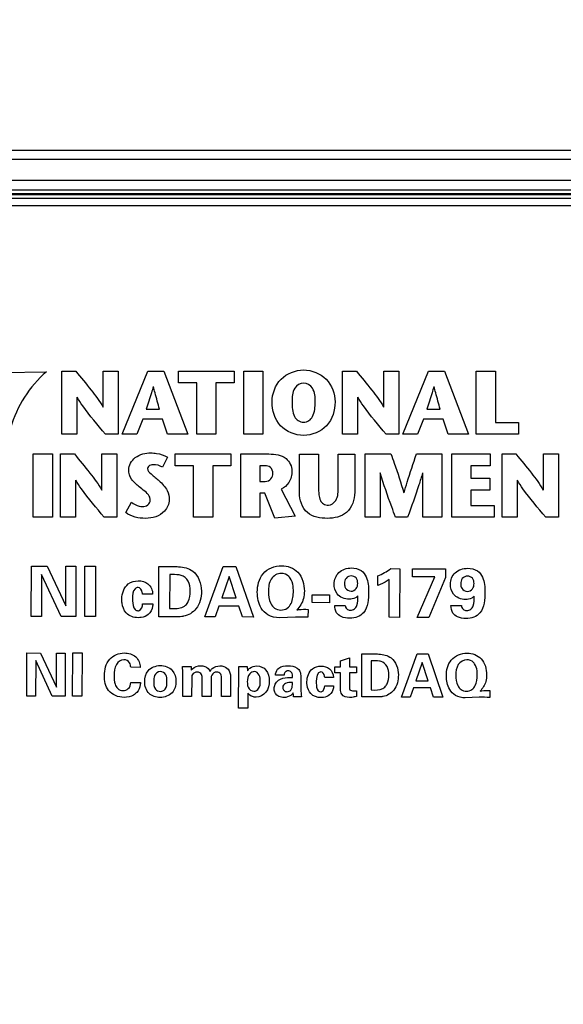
# Model space of a CAD drawing. Header units: inches. Extents: x 0 to 34, y 0 to 22.
# Tile 14 of 97: x 4.939 to 5.697, y 16.691 to 18.064. Entities that reach past the tile are written whole.
import ezdxf

# ---------------------------------------------------------------- set-up
doc = ezdxf.new("R2010")
doc.units = ezdxf.units.IN
doc.header["$LTSCALE"] = 1.87
doc.header["$MEASUREMENT"] = 0
doc.layers.get('0').update_dxf_attribs({"linetype": 'CONTINUOUS'})
doc.layers.add('DIMENSIONS', color=7, linetype='CONTINUOUS')
doc.styles.get("Standard").update_dxf_attribs({"font": 'txt', "width": 0.8})
doc.dimstyles.new('DIMSTYLE_1', dxfattribs={"dimtxt": 0.125, "dimasz": 0.18, "dimexe": 0.125, "dimexo": 0.0625, "dimgap": 0.09, "dimtad": 0, "dimtih": 1, "dimtoh": 1, "dimzin": 4, "dimdsep": 46, "dimtxsty": 'STANDARD', "dimblk": '_FILLED', "dimblk1": '_FILLED', "dimblk2": '_FILLED', "dimcen": 0.09, "dimadec": 0, "dimazin": 0, "dimtp": 0.001, "dimtm": 0.001, "dimtfac": 1, "dimtofl": 0, "dimtmove": 0, "dimatfit": 3, "dimldrblk": '_FILLED', "dimfxl": 1, "dimtolj": 1, "dimtzin": 4, "dimarcsym": 0})

# ---------------------------------------------------------------- blocks, each defined once
blk = doc.blocks.new('*D6')
at = {"layer": 'DIMENSIONS', "color": 2, "linetype": 'CONTINUOUS'}
blk.add_line((6.5686, 17.8816), (3.3074, 17.8816), dxfattribs=at)
at = {"layer": 'DIMENSIONS', "color": 2, "linetype": 'CONTINUOUS', "insert": (3.2449, 17.9441), "char_height": 0.125, "width": 1.125, "attachment_point": 3, "line_spacing_factor": 0.9}
blk.add_mtext('3.47{\\Ftxt.shx;\\W1.000000;\\H0.125000; }[88.1]', dxfattribs=at)
blk = doc.blocks.new('_FILLED')
at = {"color": 0, "linetype": 'BYBLOCK'}
blk.add_solid([(0, 0), (-1, 0.1736), (-1, -0.1736)], dxfattribs=at)
blk = doc.blocks.new('*D13')
at = {"layer": 'DIMENSIONS', "color": 2, "linetype": 'CONTINUOUS'}
blk.add_line((7.1657, 16.8258), (7.1657, 18.5573), dxfattribs=at)
at = {"layer": 'DIMENSIONS', "color": 2, "linetype": 'CONTINUOUS', "insert": (7.1032, 18.6198), "char_height": 0.125, "width": 1.125, "attachment_point": 1, "rotation": 90, "line_spacing_factor": 0.9}
blk.add_mtext('3.17{\\Ftxt.shx;\\W1.000000;\\H0.125000; }[80.5]', dxfattribs=at)
blk = doc.blocks.new('*D14')
at = {"layer": 'DIMENSIONS', "color": 2, "linetype": 'CONTINUOUS'}
blk.add_line((13.6658, 16.7838), (13.6658, 18.5573), dxfattribs=at)
at = {"layer": 'DIMENSIONS', "color": 2, "linetype": 'CONTINUOUS', "insert": (13.6033, 18.6198), "char_height": 0.125, "width": 1.225, "attachment_point": 1, "rotation": 90, "line_spacing_factor": 0.9}
blk.add_mtext('9.67{\\Ftxt.shx;\\W1.000000;\\H0.125000; }[245.6]', dxfattribs=at)
blk = doc.blocks.new('*D15')
at = {"layer": 'DIMENSIONS', "color": 2, "linetype": 'CONTINUOUS'}
blk.add_line((18.8868, 16.7838), (18.8868, 18.5573), dxfattribs=at)
at = {"layer": 'DIMENSIONS', "color": 2, "linetype": 'CONTINUOUS', "insert": (18.8243, 18.6198), "char_height": 0.125, "width": 1.325, "attachment_point": 1, "rotation": 90, "line_spacing_factor": 0.9}
blk.add_mtext('14.89{\\Ftxt.shx;\\W1.000000;\\H0.125000; }[378.3]', dxfattribs=at)

msp = doc.modelspace()

# ---------------------------------------------------------------- linework, layer by layer
at = {"color": 7, "linetype": 'CONTINUOUS'}
for p, q in [((4.1113, 17.8698), (6.5991, 17.8698)), ((6.5005, 17.8398), (4.1113, 17.8398)), ((6.4214, 17.8263), (4.1099, 17.8263)), ((6.4214, 17.8214), (4.1099, 17.8214)), ((4.1111, 17.8203), (6.4203, 17.8203)), ((4.1111, 17.8154), (6.4203, 17.8154)), ((4.1153, 17.8051), (6.416, 17.8051))]:
    msp.add_line(p, q, dxfattribs=at)
at = {"color": 40, "linetype": 'CONTINUOUS'}
for p, q in [((4.9156, 17.5722), (4.9765, 17.5732)), ((4.9981, 17.486), (4.9981, 17.5742)), ((4.9981, 17.5742), (5.0174, 17.5742)), ((5.0557, 17.5237), (5.0557, 17.5742)), ((5.0557, 17.5742), (5.0766, 17.5742)), ((5.0766, 17.5742), (5.0766, 17.486)), ((5.082, 17.486), (5.1179, 17.5742)), ((5.1179, 17.5742), (5.1402, 17.5742)), ((5.1402, 17.5742), (5.1738, 17.486)), ((5.1607, 17.5577), (5.1607, 17.5742)), ((5.1607, 17.5742), (5.2383, 17.5742)), ((5.2383, 17.5742), (5.2383, 17.5577)), ((5.2519, 17.486), (5.2519, 17.5742)), ((5.2519, 17.5742), (5.2785, 17.5742)), ((5.2785, 17.5742), (5.2785, 17.486)), ((5.3894, 17.486), (5.3894, 17.5742)), ((5.3894, 17.5742), (5.4087, 17.5742)), ((5.4471, 17.5237), (5.4471, 17.5742)), ((5.4471, 17.5742), (5.468, 17.5742)), ((5.468, 17.5742), (5.468, 17.486)), ((5.4733, 17.486), (5.5092, 17.5742)), ((5.5092, 17.5742), (5.5315, 17.5742)), ((5.5315, 17.5742), (5.5651, 17.486)), ((5.576, 17.486), (5.576, 17.5742)), ((5.576, 17.5742), (5.6026, 17.5742)), ((5.6026, 17.5742), (5.6026, 17.5025)), ((5.1862, 17.5577), (5.1607, 17.5577)), ((5.1862, 17.486), (5.1862, 17.5577)), ((5.2128, 17.5577), (5.2128, 17.486)), ((5.2383, 17.5577), (5.2128, 17.5577)), ((5.019, 17.5377), (5.019, 17.486)), ((5.4104, 17.5377), (5.4104, 17.486)), ((5.1158, 17.521), (5.1343, 17.521)), ((5.5071, 17.521), (5.5256, 17.521)), ((5.1112, 17.507), (5.1028, 17.486)), ((5.1386, 17.507), (5.1112, 17.507)), ((5.1455, 17.486), (5.1386, 17.507)), ((5.5025, 17.507), (5.4941, 17.486)), ((5.5299, 17.507), (5.5025, 17.507)), ((5.5368, 17.486), (5.5299, 17.507)), ((5.6026, 17.5025), (5.6349, 17.5025)), ((5.6349, 17.5025), (5.6349, 17.486)), ((5.019, 17.486), (4.9981, 17.486)), ((5.0766, 17.486), (5.0589, 17.486)), ((5.1028, 17.486), (5.082, 17.486)), ((5.1738, 17.486), (5.1455, 17.486)), ((5.2128, 17.486), (5.1862, 17.486)), ((5.2785, 17.486), (5.2519, 17.486)), ((5.4104, 17.486), (5.3894, 17.486)), ((5.468, 17.486), (5.4502, 17.486)), ((5.4941, 17.486), (5.4733, 17.486)), ((5.5651, 17.486), (5.5368, 17.486)), ((5.6349, 17.486), (5.576, 17.486)), ((4.9583, 17.3703), (4.9583, 17.4585)), ((4.9583, 17.4585), (4.9849, 17.4585)), ((4.9849, 17.4585), (4.9849, 17.3703)), ((4.9963, 17.3703), (4.9963, 17.4585)), ((4.9963, 17.4585), (5.0156, 17.4585)), ((5.0539, 17.408), (5.0539, 17.4585)), ((5.0539, 17.4585), (5.0749, 17.4585)), ((5.0749, 17.4585), (5.0749, 17.3703)), ((5.1452, 17.4541), (5.1384, 17.4402)), ((5.1563, 17.442), (5.1563, 17.4585)), ((5.1563, 17.4585), (5.2338, 17.4585)), ((5.2338, 17.4585), (5.2338, 17.442)), ((5.2476, 17.3703), (5.2476, 17.4585)), ((5.2476, 17.4585), (5.2869, 17.4585)), ((5.3294, 17.4045), (5.3294, 17.4584)), ((5.3294, 17.4584), (5.356, 17.4584)), ((5.356, 17.4584), (5.356, 17.4123)), ((5.3835, 17.4127), (5.3835, 17.4584)), ((5.3835, 17.4584), (5.4065, 17.4584)), ((5.4065, 17.4584), (5.4065, 17.4051)), ((5.4209, 17.3703), (5.4209, 17.4585)), ((5.4209, 17.4585), (5.4569, 17.4585)), ((5.4926, 17.4585), (5.5279, 17.4585)), ((5.5279, 17.4585), (5.5279, 17.3703)), ((5.5419, 17.3703), (5.5419, 17.4585)), ((5.5419, 17.4585), (5.5955, 17.4585)), ((5.5955, 17.4585), (5.5955, 17.442)), ((5.612, 17.3703), (5.612, 17.4585)), ((5.612, 17.4585), (5.6313, 17.4585)), ((5.6696, 17.408), (5.6696, 17.4585)), ((5.6696, 17.4585), (5.6905, 17.4585)), ((5.6905, 17.4585), (5.6905, 17.3703)), ((5.1818, 17.442), (5.1563, 17.442)), ((5.1818, 17.3703), (5.1818, 17.442)), ((5.2084, 17.442), (5.2084, 17.3703)), ((5.2338, 17.442), (5.2084, 17.442)), ((5.2742, 17.442), (5.2742, 17.4203)), ((5.2812, 17.442), (5.2742, 17.442)), ((5.5685, 17.442), (5.5685, 17.4246)), ((5.5955, 17.442), (5.5685, 17.442)), ((5.4418, 17.4321), (5.4418, 17.3703)), ((5.5013, 17.3703), (5.5013, 17.4321)), ((5.0172, 17.422), (5.0172, 17.3703)), ((5.2742, 17.4203), (5.2817, 17.4203)), ((5.5685, 17.4246), (5.5948, 17.4246)), ((5.5948, 17.4246), (5.5948, 17.4081)), ((5.6329, 17.422), (5.6329, 17.3703)), ((5.2742, 17.4037), (5.2742, 17.3703)), ((5.2811, 17.4037), (5.2742, 17.4037)), ((5.2951, 17.3688), (5.2811, 17.4037)), ((5.304, 17.4095), (5.3236, 17.3717)), ((5.5685, 17.4081), (5.5685, 17.3868)), ((5.5948, 17.4081), (5.5685, 17.4081)), ((5.0871, 17.3768), (5.0952, 17.3914)), ((5.5685, 17.3868), (5.6009, 17.3868)), ((5.6009, 17.3868), (5.6009, 17.3703)), ((5.3236, 17.3717), (5.2951, 17.3688)), ((4.9849, 17.3703), (4.9583, 17.3703)), ((5.0172, 17.3703), (4.9963, 17.3703)), ((5.0749, 17.3703), (5.0571, 17.3703)), ((5.2084, 17.3703), (5.1818, 17.3703)), ((5.2742, 17.3703), (5.2476, 17.3703)), ((5.4418, 17.3703), (5.4209, 17.3703)), ((5.4801, 17.3703), (5.4634, 17.3703)), ((5.5279, 17.3703), (5.5013, 17.3703)), ((5.6009, 17.3703), (5.5419, 17.3703)), ((5.6329, 17.3703), (5.612, 17.3703)), ((5.6905, 17.3703), (5.6727, 17.3703)), ((4.9555, 17.2319), (4.9557, 17.3022)), ((4.9557, 17.3022), (4.9775, 17.3021)), ((4.9699, 17.2902), (4.9697, 17.2318)), ((4.9969, 17.2318), (4.9699, 17.2902)), ((4.9775, 17.3021), (5.0037, 17.2467)), ((5.0037, 17.2467), (5.0038, 17.3021)), ((5.0038, 17.3021), (5.0178, 17.302)), ((5.0178, 17.302), (5.0177, 17.2317)), ((5.03, 17.2317), (5.0302, 17.3022)), ((5.0302, 17.3022), (5.0452, 17.3022)), ((5.0452, 17.3022), (5.0451, 17.2317)), ((5.1331, 17.2314), (5.1333, 17.3016)), ((5.1333, 17.3016), (5.1566, 17.3014)), ((5.1486, 17.2902), (5.1484, 17.243)), ((5.1975, 17.2313), (5.2231, 17.3015)), ((5.2231, 17.3015), (5.2409, 17.3015)), ((5.2409, 17.3015), (5.2652, 17.2311)), ((5.4567, 17.2986), (5.4692, 17.2985)), ((5.4692, 17.2985), (5.4691, 17.2306)), ((5.4871, 17.2871), (5.4871, 17.2984)), ((5.4871, 17.2984), (5.5331, 17.2983)), ((5.5331, 17.2983), (5.5331, 17.2862)), ((5.2316, 17.2877), (5.2211, 17.2578)), ((5.2412, 17.2577), (5.2316, 17.2877)), ((5.4386, 17.2749), (5.4386, 17.2884)), ((5.4544, 17.2307), (5.4545, 17.2835)), ((5.5183, 17.287), (5.4871, 17.2871)), ((5.4933, 17.2306), (5.5183, 17.287)), ((5.5331, 17.2862), (5.5096, 17.2305)), ((5.1247, 17.2632), (5.1106, 17.2632)), ((5.3472, 17.2512), (5.3472, 17.2621)), ((5.3472, 17.2621), (5.3713, 17.2621)), ((5.3713, 17.2621), (5.3713, 17.2511)), ((5.1107, 17.2493), (5.1249, 17.2493)), ((5.2211, 17.2578), (5.2412, 17.2577)), ((5.3713, 17.2511), (5.3472, 17.2512)), ((5.1484, 17.243), (5.1544, 17.2428)), ((5.2172, 17.2464), (5.2119, 17.2313)), ((5.245, 17.2463), (5.2172, 17.2464)), ((5.25, 17.2312), (5.245, 17.2463)), ((5.3413, 17.2417), (5.3412, 17.2307)), ((5.3785, 17.2474), (5.3932, 17.2473)), ((5.5406, 17.247), (5.5553, 17.247)), ((4.9697, 17.2318), (4.9555, 17.2319)), ((5.0177, 17.2317), (4.9969, 17.2318)), ((5.0451, 17.2317), (5.03, 17.2317)), ((5.155, 17.2314), (5.1331, 17.2314)), ((5.2119, 17.2313), (5.1975, 17.2313)), ((5.2652, 17.2311), (5.25, 17.2312)), ((5.3125, 17.2305), (5.3014, 17.23)), ((5.3239, 17.231), (5.3125, 17.2305)), ((5.3412, 17.2307), (5.3239, 17.231)), ((5.4691, 17.2306), (5.4544, 17.2307)), ((5.5096, 17.2305), (5.4933, 17.2306)), ((4.9493, 17.1208), (4.9494, 17.181)), ((4.9494, 17.181), (4.9681, 17.1809)), ((4.9681, 17.1809), (4.9905, 17.1335)), ((4.9905, 17.1335), (4.9907, 17.1809)), ((4.9907, 17.1809), (5.0027, 17.1809)), ((5.0027, 17.1809), (5.0025, 17.1206)), ((5.0131, 17.1206), (5.0133, 17.181)), ((5.0133, 17.181), (5.0262, 17.181)), ((5.0262, 17.181), (5.026, 17.1206)), ((5.4164, 17.1196), (5.4165, 17.1797)), ((5.4165, 17.1797), (5.4364, 17.1796)), ((5.4715, 17.1195), (5.4934, 17.1797)), ((5.4934, 17.1797), (5.5087, 17.1796)), ((5.5087, 17.1796), (5.5295, 17.1194)), ((4.9616, 17.1707), (4.9614, 17.1207)), ((4.9848, 17.1207), (4.9616, 17.1707)), ((5.3868, 17.1698), (5.3991, 17.1742)), ((5.3868, 17.1615), (5.3868, 17.1698)), ((5.3991, 17.1742), (5.399, 17.1615)), ((5.4296, 17.1699), (5.4295, 17.1295)), ((5.5007, 17.1678), (5.4917, 17.1422)), ((5.509, 17.1422), (5.5007, 17.1678)), ((5.1074, 17.1609), (5.0942, 17.161)), ((5.1663, 17.1623), (5.1782, 17.1623)), ((5.1667, 17.1544), (5.1663, 17.1623)), ((5.1666, 17.1202), (5.1667, 17.1544)), ((5.1782, 17.1623), (5.1786, 17.1569)), ((5.2446, 17.1039), (5.2447, 17.1621)), ((5.2447, 17.1621), (5.2567, 17.1621)), ((5.2567, 17.1621), (5.257, 17.1561)), ((5.3787, 17.1534), (5.3787, 17.1615)), ((5.3787, 17.1615), (5.3868, 17.1615)), ((5.3868, 17.1534), (5.3787, 17.1534)), ((5.3867, 17.1303), (5.3868, 17.1534)), ((5.399, 17.1615), (5.409, 17.1615)), ((5.399, 17.1533), (5.399, 17.1343)), ((5.409, 17.1533), (5.399, 17.1533)), ((5.409, 17.1615), (5.409, 17.1533)), ((5.0942, 17.1399), (5.1078, 17.1399)), ((5.1791, 17.145), (5.179, 17.1202)), ((5.1937, 17.1202), (5.1937, 17.1452)), ((5.2062, 17.1412), (5.2061, 17.1202)), ((5.2208, 17.1201), (5.2208, 17.1449)), ((5.2332, 17.1438), (5.2332, 17.1201)), ((5.308, 17.1499), (5.2959, 17.1499)), ((5.3313, 17.1474), (5.3314, 17.1305)), ((5.3767, 17.1469), (5.3646, 17.1469)), ((5.4917, 17.1422), (5.509, 17.1422)), ((5.2572, 17.1249), (5.2572, 17.1039)), ((5.3647, 17.135), (5.3769, 17.135)), ((5.4045, 17.1281), (5.4087, 17.1283)), ((5.4087, 17.1283), (5.4087, 17.1202)), ((5.4295, 17.1295), (5.4346, 17.1293)), ((5.4884, 17.1325), (5.4839, 17.1195)), ((5.5122, 17.1324), (5.4884, 17.1325)), ((5.5165, 17.1194), (5.5122, 17.1324)), ((5.5947, 17.1285), (5.5947, 17.119)), ((4.9614, 17.1207), (4.9493, 17.1208)), ((5.0025, 17.1206), (4.9848, 17.1207)), ((5.026, 17.1206), (5.0131, 17.1206)), ((5.179, 17.1202), (5.1666, 17.1202)), ((5.2061, 17.1202), (5.1937, 17.1202)), ((5.2332, 17.1201), (5.2208, 17.1201)), ((5.3324, 17.1198), (5.3212, 17.1199)), ((5.4351, 17.1196), (5.4164, 17.1196)), ((5.4839, 17.1195), (5.4715, 17.1195)), ((5.5295, 17.1194), (5.5165, 17.1194)), ((5.5701, 17.1189), (5.5606, 17.1184)), ((5.5798, 17.1193), (5.5701, 17.1189)), ((5.2572, 17.1039), (5.2446, 17.1039))]:
    msp.add_line(p, q, dxfattribs=at)
for centre, radius, start, end in [((5.4014, 17.3754), 0.0946, 293.1581, 305.7137), ((5.5787, 16.4969), 0.6223, 88.5285, 89.8933)]:
    msp.add_arc(centre, radius, start, end, dxfattribs=at)
for points in [[(4.9765, 17.5732), (4.9532, 17.5528), (4.9352, 17.5248), (4.9264, 17.4952)], [(5.1384, 17.4402), (5.1346, 17.4425), (5.1299, 17.4435), (5.1254, 17.4435)], [(5.1148, 17.3687), (5.1052, 17.3687), (5.0946, 17.3707), (5.0871, 17.3768)], [(5.1808, 17.295), (5.1888, 17.2891), (5.1927, 17.2774), (5.1927, 17.2674)], [(5.1046, 17.2302), (5.0986, 17.2303), (5.0918, 17.2323), (5.0878, 17.2368)], [(5.1002, 17.2415), (5.1012, 17.2405), (5.1027, 17.2399), (5.1041, 17.2399)], [(5.1544, 17.2428), (5.1601, 17.2428), (5.1667, 17.2436), (5.1707, 17.2476)], [(5.4571, 17.1741), (5.4641, 17.169), (5.4674, 17.159), (5.4673, 17.1504)], [(5.2312, 17.1562), (5.2334, 17.1527), (5.2332, 17.148), (5.2332, 17.1438)], [(5.3007, 17.1598), (5.3043, 17.1624), (5.3091, 17.1632), (5.3135, 17.1632)], [(5.3089, 17.1536), (5.3082, 17.1526), (5.308, 17.1512), (5.308, 17.1499)], [(5.3136, 17.156), (5.3119, 17.156), (5.3099, 17.1551), (5.3089, 17.1536)], [(5.3592, 17.1547), (5.3542, 17.1547), (5.3527, 17.1463), (5.3527, 17.1413)], [(5.2977, 17.1223), (5.2954, 17.1246), (5.2941, 17.1282), (5.2941, 17.1315)], [(5.312, 17.1269), (5.314, 17.1269), (5.316, 17.1278), (5.3173, 17.1293)], [(5.3212, 17.1199), (5.3209, 17.1218), (5.3208, 17.1237), (5.3208, 17.1256)], [(5.3314, 17.1305), (5.3314, 17.1269), (5.3316, 17.1233), (5.3324, 17.1198)], [(5.3594, 17.1187), (5.3543, 17.1187), (5.3485, 17.1205), (5.3451, 17.1243)], [(5.3557, 17.1284), (5.3565, 17.1275), (5.3578, 17.1269), (5.359, 17.1269)], [(5.4346, 17.1293), (5.4394, 17.1293), (5.4451, 17.13), (5.4486, 17.1335)]]:
    msp.add_open_spline(points, degree=3, dxfattribs=at)
for points, knots in [([(5.0174, 17.5742), (5.0246, 17.5654), (5.0378, 17.549), (5.0509, 17.5323), (5.0555, 17.5237)], [0, 0, 0, 0, 0.540196, 1, 1, 1, 1]), ([(5.2912, 17.5311), (5.2912, 17.5424), (5.2999, 17.5663), (5.3238, 17.5757), (5.3351, 17.5757)], [0, 0, 0, 0, 0.499267, 1, 1, 1, 1]), ([(5.3351, 17.5757), (5.3465, 17.5757), (5.3704, 17.5663), (5.379, 17.5424), (5.379, 17.5311)], [0, 0, 0, 0, 0.500736, 1, 1, 1, 1]), ([(5.4087, 17.5742), (5.4159, 17.5654), (5.4291, 17.549), (5.4423, 17.5323), (5.4468, 17.5237)], [0, 0, 0, 0, 0.540196, 1, 1, 1, 1]), ([(5.1255, 17.5525), (5.1247, 17.5496), (5.1217, 17.539), (5.1182, 17.5286), (5.1158, 17.521)], [0, 0, 0, 0, 0.276511, 1, 1, 1, 1]), ([(5.1343, 17.521), (5.1322, 17.5286), (5.1292, 17.5391), (5.1265, 17.5496), (5.1257, 17.5525)], [0, 0, 0, 0, 0.722637, 1, 1, 1, 1]), ([(5.3351, 17.5573), (5.3304, 17.5573), (5.3191, 17.5498), (5.319, 17.5376), (5.319, 17.5311)], [0, 0, 0, 0, 0.424898, 1, 1, 1, 1]), ([(5.3513, 17.5311), (5.3513, 17.5376), (5.3512, 17.5498), (5.3399, 17.5573), (5.3351, 17.5573)], [0, 0, 0, 0, 0.575102, 1, 1, 1, 1]), ([(5.5168, 17.5525), (5.516, 17.5496), (5.513, 17.539), (5.5094, 17.5286), (5.5071, 17.521)], [0, 0, 0, 0, 0.276576, 1, 1, 1, 1]), ([(5.5256, 17.521), (5.5235, 17.5286), (5.5205, 17.5391), (5.5178, 17.5496), (5.517, 17.5525)], [0, 0, 0, 0, 0.722607, 1, 1, 1, 1]), ([(5.0589, 17.486), (5.0481, 17.499), (5.0339, 17.5155), (5.0217, 17.5335), (5.0193, 17.5377)], [0, 0, 0, 0, 0.779702, 1, 1, 1, 1]), ([(5.4502, 17.486), (5.4394, 17.499), (5.4253, 17.5155), (5.413, 17.5335), (5.4106, 17.5377)], [0, 0, 0, 0, 0.779687, 1, 1, 1, 1]), ([(5.3351, 17.4844), (5.3235, 17.4844), (5.2985, 17.4941), (5.2912, 17.5194), (5.2912, 17.5311)], [0, 0, 0, 0, 0.496934, 1, 1, 1, 1]), ([(5.319, 17.5311), (5.319, 17.5242), (5.3194, 17.5142), (5.3271, 17.5042), (5.3325, 17.5029), (5.3351, 17.5029)], [0, 0, 0, 0, 0.572268, 0.784134, 1, 1, 1, 1]), ([(5.3351, 17.5029), (5.3377, 17.5029), (5.3431, 17.5042), (5.3508, 17.5142), (5.3513, 17.5242), (5.3513, 17.5311)], [0, 0, 0, 0, 0.215866, 0.427732, 1, 1, 1, 1]), ([(5.379, 17.5311), (5.379, 17.5194), (5.3718, 17.4941), (5.3467, 17.4844), (5.3351, 17.4844)], [0, 0, 0, 0, 0.503081, 1, 1, 1, 1]), ([(5.0156, 17.4585), (5.0228, 17.4497), (5.036, 17.4333), (5.0492, 17.4166), (5.0537, 17.408)], [0, 0, 0, 0, 0.540196, 1, 1, 1, 1]), ([(5.0913, 17.4363), (5.0913, 17.4428), (5.0998, 17.4568), (5.1146, 17.46), (5.1222, 17.46)], [0, 0, 0, 0, 0.46208, 1, 1, 1, 1]), ([(5.1222, 17.46), (5.1248, 17.46), (5.1328, 17.4593), (5.1407, 17.4569), (5.1452, 17.4541)], [0, 0, 0, 0, 0.330976, 1, 1, 1, 1]), ([(5.2869, 17.4585), (5.2951, 17.4585), (5.3114, 17.4568), (5.3189, 17.4413), (5.3189, 17.435)], [0, 0, 0, 0, 0.563614, 1, 1, 1, 1]), ([(5.4569, 17.4585), (5.4585, 17.4543), (5.4649, 17.4363), (5.4709, 17.4182), (5.475, 17.4042)], [0, 0, 0, 0, 0.235723, 1, 1, 1, 1]), ([(5.4752, 17.4042), (5.4766, 17.4092), (5.4819, 17.4274), (5.4881, 17.4454), (5.4926, 17.4585)], [0, 0, 0, 0, 0.27066, 1, 1, 1, 1]), ([(5.6313, 17.4585), (5.6385, 17.4497), (5.6517, 17.4333), (5.6648, 17.4166), (5.6693, 17.408)], [0, 0, 0, 0, 0.540196, 1, 1, 1, 1]), ([(5.1254, 17.4435), (5.1243, 17.4435), (5.121, 17.4433), (5.1176, 17.4403), (5.1176, 17.4381)], [0, 0, 0, 0, 0.339928, 1, 1, 1, 1]), ([(5.2923, 17.4312), (5.2923, 17.4343), (5.2904, 17.441), (5.2839, 17.442), (5.2812, 17.442)], [0, 0, 0, 0, 0.539262, 1, 1, 1, 1]), ([(5.1059, 17.4127), (5.1021, 17.4161), (5.0943, 17.422), (5.0913, 17.4318), (5.0913, 17.4363)], [0, 0, 0, 0, 0.531712, 1, 1, 1, 1]), ([(5.1176, 17.4381), (5.1176, 17.4351), (5.1242, 17.4289), (5.13, 17.4245), (5.1336, 17.4212)], [0, 0, 0, 0, 0.371998, 1, 1, 1, 1]), ([(5.2817, 17.4203), (5.2846, 17.4203), (5.2904, 17.4229), (5.2923, 17.4286), (5.2923, 17.4312)], [0, 0, 0, 0, 0.531638, 1, 1, 1, 1]), ([(5.3189, 17.435), (5.3189, 17.4293), (5.3166, 17.4186), (5.3082, 17.4115), (5.304, 17.4095)], [0, 0, 0, 0, 0.546985, 1, 1, 1, 1]), ([(5.4634, 17.3703), (5.4616, 17.3751), (5.454, 17.3955), (5.4468, 17.4161), (5.4421, 17.4321)], [0, 0, 0, 0, 0.237351, 1, 1, 1, 1]), ([(5.5011, 17.4321), (5.4994, 17.4265), (5.493, 17.4057), (5.4856, 17.3852), (5.4801, 17.3703)], [0, 0, 0, 0, 0.267506, 1, 1, 1, 1]), ([(5.0571, 17.3703), (5.0463, 17.3833), (5.0321, 17.3998), (5.0199, 17.4178), (5.0175, 17.422)], [0, 0, 0, 0, 0.779699, 1, 1, 1, 1]), ([(5.1214, 17.3944), (5.1214, 17.3962), (5.1185, 17.4043), (5.1108, 17.4085), (5.1059, 17.4127)], [0, 0, 0, 0, 0.211467, 1, 1, 1, 1]), ([(5.1336, 17.4212), (5.138, 17.4171), (5.1456, 17.4096), (5.1478, 17.399), (5.1478, 17.3947)], [0, 0, 0, 0, 0.577611, 1, 1, 1, 1]), ([(5.3697, 17.3871), (5.3737, 17.3871), (5.3837, 17.3948), (5.3835, 17.4062), (5.3835, 17.4127)], [0, 0, 0, 0, 0.384379, 1, 1, 1, 1]), ([(5.6727, 17.3703), (5.662, 17.3833), (5.6478, 17.3999), (5.6355, 17.4178), (5.6332, 17.422)], [0, 0, 0, 0, 0.779686, 1, 1, 1, 1]), ([(5.3684, 17.3687), (5.3587, 17.3687), (5.3364, 17.3721), (5.3294, 17.3945), (5.3294, 17.4045)], [0, 0, 0, 0, 0.493059, 1, 1, 1, 1]), ([(5.356, 17.4123), (5.356, 17.4087), (5.3562, 17.4025), (5.3578, 17.3941), (5.3625, 17.3879), (5.3673, 17.3871), (5.3697, 17.3871)], [0, 0, 0, 0, 0.329093, 0.581891, 0.781441, 1, 1, 1, 1]), ([(5.4065, 17.4051), (5.4065, 17.395), (5.3992, 17.3733), (5.3777, 17.3687), (5.3684, 17.3687)], [0, 0, 0, 0, 0.521278, 1, 1, 1, 1]), ([(5.0952, 17.3914), (5.0984, 17.389), (5.1033, 17.3859), (5.1088, 17.3852), (5.1103, 17.3852)], [0, 0, 0, 0, 0.726527, 1, 1, 1, 1]), ([(5.1103, 17.3852), (5.1129, 17.3852), (5.1186, 17.3863), (5.1214, 17.3918), (5.1214, 17.3944)], [0, 0, 0, 0, 0.497601, 1, 1, 1, 1]), ([(5.1478, 17.3947), (5.1478, 17.3889), (5.141, 17.3735), (5.1243, 17.3687), (5.1148, 17.3687)], [0, 0, 0, 0, 0.378613, 1, 1, 1, 1]), ([(5.2706, 17.2657), (5.2706, 17.2747), (5.275, 17.2948), (5.2951, 17.3027), (5.3045, 17.3027)], [0, 0, 0, 0, 0.488139, 1, 1, 1, 1]), ([(5.3045, 17.3027), (5.3127, 17.3027), (5.3315, 17.2959), (5.3362, 17.2765), (5.3362, 17.2672)], [0, 0, 0, 0, 0.467158, 1, 1, 1, 1]), ([(5.1643, 17.2891), (5.1635, 17.2894), (5.1583, 17.2905), (5.153, 17.2903), (5.1486, 17.2902)], [0, 0, 0, 0, 0.165732, 1, 1, 1, 1]), ([(5.1566, 17.3014), (5.158, 17.3014), (5.1663, 17.3012), (5.1752, 17.2992), (5.1808, 17.295)], [0, 0, 0, 0, 0.168413, 1, 1, 1, 1]), ([(5.1771, 17.2674), (5.1771, 17.272), (5.1761, 17.2814), (5.1684, 17.288), (5.1643, 17.2891)], [0, 0, 0, 0, 0.519479, 1, 1, 1, 1]), ([(5.3039, 17.292), (5.2986, 17.292), (5.287, 17.2848), (5.2862, 17.2726), (5.2862, 17.2666)], [0, 0, 0, 0, 0.469733, 1, 1, 1, 1]), ([(5.3165, 17.2855), (5.316, 17.2863), (5.313, 17.29), (5.3078, 17.292), (5.3039, 17.292)], [0, 0, 0, 0, 0.192139, 1, 1, 1, 1]), ([(5.3778, 17.2773), (5.3778, 17.283), (5.3825, 17.2958), (5.3956, 17.2995), (5.4018, 17.2995)], [0, 0, 0, 0, 0.477193, 1, 1, 1, 1]), ([(5.4018, 17.2995), (5.4065, 17.2995), (5.4156, 17.2976), (5.4253, 17.2845), (5.4257, 17.2733), (5.4257, 17.2663)], [0, 0, 0, 0, 0.303988, 0.549025, 1, 1, 1, 1]), ([(5.5399, 17.2769), (5.5399, 17.2826), (5.5447, 17.2954), (5.5578, 17.2991), (5.564, 17.2991)], [0, 0, 0, 0, 0.477215, 1, 1, 1, 1]), ([(5.564, 17.2991), (5.5687, 17.2991), (5.5777, 17.2973), (5.5875, 17.2841), (5.5879, 17.2729), (5.5879, 17.2659)], [0, 0, 0, 0, 0.303934, 0.548955, 1, 1, 1, 1]), ([(5.0817, 17.2562), (5.0817, 17.2638), (5.0865, 17.2781), (5.0998, 17.2816), (5.1047, 17.2816)], [0, 0, 0, 0, 0.611738, 1, 1, 1, 1]), ([(5.1047, 17.2816), (5.1094, 17.2816), (5.12, 17.2791), (5.1247, 17.2684), (5.1247, 17.2632)], [0, 0, 0, 0, 0.473019, 1, 1, 1, 1]), ([(5.3209, 17.2675), (5.3209, 17.2697), (5.3207, 17.2759), (5.3188, 17.2821), (5.3165, 17.2855)], [0, 0, 0, 0, 0.353048, 1, 1, 1, 1]), ([(5.3986, 17.2559), (5.3925, 17.2559), (5.3805, 17.2608), (5.3777, 17.2725), (5.3778, 17.2773)], [0, 0, 0, 0, 0.561744, 1, 1, 1, 1]), ([(5.4016, 17.2885), (5.3989, 17.2885), (5.3933, 17.286), (5.3922, 17.2803), (5.3922, 17.2778)], [0, 0, 0, 0, 0.515409, 1, 1, 1, 1]), ([(5.3922, 17.2778), (5.3922, 17.2757), (5.3928, 17.2703), (5.3983, 17.2671), (5.4013, 17.2671)], [0, 0, 0, 0, 0.416324, 1, 1, 1, 1]), ([(5.4013, 17.2671), (5.404, 17.2671), (5.4097, 17.2699), (5.4106, 17.2756), (5.4106, 17.2781)], [0, 0, 0, 0, 0.521402, 1, 1, 1, 1]), ([(5.4106, 17.2781), (5.4106, 17.2807), (5.4095, 17.2863), (5.4041, 17.2885), (5.4016, 17.2885)], [0, 0, 0, 0, 0.512368, 1, 1, 1, 1]), ([(5.4545, 17.2835), (5.4536, 17.2828), (5.4487, 17.2794), (5.4432, 17.2767), (5.4386, 17.2749)], [0, 0, 0, 0, 0.177105, 1, 1, 1, 1]), ([(5.5608, 17.2555), (5.5547, 17.2555), (5.5427, 17.2604), (5.5399, 17.2721), (5.5399, 17.2769)], [0, 0, 0, 0, 0.561887, 1, 1, 1, 1]), ([(5.5638, 17.2881), (5.5611, 17.2881), (5.5554, 17.2856), (5.5543, 17.2799), (5.5543, 17.2774)], [0, 0, 0, 0, 0.515179, 1, 1, 1, 1]), ([(5.5543, 17.2774), (5.5543, 17.2753), (5.555, 17.2699), (5.5605, 17.2667), (5.5634, 17.2667)], [0, 0, 0, 0, 0.416255, 1, 1, 1, 1]), ([(5.5634, 17.2667), (5.5662, 17.2667), (5.5719, 17.2695), (5.5728, 17.2752), (5.5728, 17.2778)], [0, 0, 0, 0, 0.521391, 1, 1, 1, 1]), ([(5.5728, 17.2778), (5.5728, 17.2803), (5.5717, 17.2859), (5.5662, 17.2881), (5.5638, 17.2881)], [0, 0, 0, 0, 0.51231, 1, 1, 1, 1]), ([(5.1043, 17.2723), (5.1028, 17.2723), (5.0965, 17.2692), (5.0967, 17.2614), (5.0966, 17.2566)], [0, 0, 0, 0, 0.233879, 1, 1, 1, 1]), ([(5.1106, 17.2632), (5.1105, 17.2639), (5.1102, 17.2676), (5.1073, 17.2723), (5.1043, 17.2723)], [0, 0, 0, 0, 0.191827, 1, 1, 1, 1]), ([(5.1927, 17.2674), (5.1926, 17.2587), (5.1891, 17.2421), (5.1743, 17.2333), (5.1677, 17.2321)], [0, 0, 0, 0, 0.560334, 1, 1, 1, 1]), ([(5.1707, 17.2476), (5.1722, 17.2491), (5.1761, 17.2551), (5.1771, 17.2624), (5.1771, 17.2674)], [0, 0, 0, 0, 0.292564, 1, 1, 1, 1]), ([(5.3014, 17.23), (5.296, 17.23), (5.2855, 17.2321), (5.2731, 17.2456), (5.2706, 17.2581), (5.2706, 17.2657)], [0, 0, 0, 0, 0.311624, 0.567219, 1, 1, 1, 1]), ([(5.2862, 17.2666), (5.2861, 17.261), (5.2872, 17.2522), (5.2942, 17.2425), (5.3003, 17.2409), (5.3033, 17.2409)], [0, 0, 0, 0, 0.491481, 0.734829, 1, 1, 1, 1]), ([(5.3033, 17.2409), (5.3064, 17.2408), (5.3127, 17.2424), (5.3201, 17.2524), (5.3209, 17.2615), (5.3209, 17.2675)], [0, 0, 0, 0, 0.262294, 0.4987, 1, 1, 1, 1]), ([(5.3362, 17.2672), (5.3361, 17.2638), (5.3353, 17.2541), (5.33, 17.2453), (5.3255, 17.2411)], [0, 0, 0, 0, 0.362527, 1, 1, 1, 1]), ([(5.4257, 17.2663), (5.4257, 17.2563), (5.425, 17.2408), (5.4105, 17.2302), (5.4032, 17.2295), (5.3994, 17.2295)], [0, 0, 0, 0, 0.584765, 0.782548, 1, 1, 1, 1]), ([(5.5879, 17.2659), (5.5878, 17.2559), (5.5872, 17.2404), (5.5726, 17.2298), (5.5653, 17.2291), (5.5616, 17.2291)], [0, 0, 0, 0, 0.584718, 0.78253, 1, 1, 1, 1]), ([(5.0878, 17.2368), (5.0846, 17.2406), (5.082, 17.2475), (5.0817, 17.2543), (5.0817, 17.2562)], [0, 0, 0, 0, 0.724638, 1, 1, 1, 1]), ([(5.0966, 17.2566), (5.0966, 17.2556), (5.0969, 17.2505), (5.0974, 17.2446), (5.1002, 17.2415)], [0, 0, 0, 0, 0.19266, 1, 1, 1, 1]), ([(5.1041, 17.2399), (5.1046, 17.2399), (5.1088, 17.2404), (5.1105, 17.2458), (5.1107, 17.2493)], [0, 0, 0, 0, 0.134405, 1, 1, 1, 1]), ([(5.1249, 17.2493), (5.1249, 17.2482), (5.1246, 17.2429), (5.1218, 17.2375), (5.1186, 17.2348)], [0, 0, 0, 0, 0.200055, 1, 1, 1, 1]), ([(5.4109, 17.2605), (5.4098, 17.2596), (5.4062, 17.2568), (5.4016, 17.2559), (5.3986, 17.2559)], [0, 0, 0, 0, 0.328354, 1, 1, 1, 1]), ([(5.4002, 17.2407), (5.4023, 17.2407), (5.4066, 17.2417), (5.4112, 17.2494), (5.411, 17.256), (5.4109, 17.2605)], [0, 0, 0, 0, 0.245424, 0.468178, 1, 1, 1, 1]), ([(5.5731, 17.2601), (5.572, 17.2592), (5.5684, 17.2565), (5.5638, 17.2555), (5.5608, 17.2555)], [0, 0, 0, 0, 0.328184, 1, 1, 1, 1]), ([(5.5624, 17.2403), (5.5645, 17.2403), (5.5687, 17.2413), (5.5734, 17.249), (5.5732, 17.2557), (5.5731, 17.2601)], [0, 0, 0, 0, 0.245335, 0.468094, 1, 1, 1, 1]), ([(5.1186, 17.2348), (5.1159, 17.2325), (5.111, 17.2305), (5.106, 17.2302), (5.1046, 17.2302)], [0, 0, 0, 0, 0.712186, 1, 1, 1, 1]), ([(5.3255, 17.2411), (5.3265, 17.2413), (5.3317, 17.2419), (5.337, 17.242), (5.3413, 17.2417)], [0, 0, 0, 0, 0.189513, 1, 1, 1, 1]), ([(5.3994, 17.2295), (5.3954, 17.2295), (5.3884, 17.2303), (5.3798, 17.2371), (5.3785, 17.2438), (5.3785, 17.2474)], [0, 0, 0, 0, 0.39104, 0.656793, 1, 1, 1, 1]), ([(5.3932, 17.2473), (5.3933, 17.2456), (5.3947, 17.2419), (5.3985, 17.2407), (5.4002, 17.2407)], [0, 0, 0, 0, 0.50273, 1, 1, 1, 1]), ([(5.5616, 17.2291), (5.5576, 17.2292), (5.5505, 17.23), (5.542, 17.2367), (5.5406, 17.2434), (5.5406, 17.247)], [0, 0, 0, 0, 0.390955, 0.656759, 1, 1, 1, 1]), ([(5.5553, 17.247), (5.5555, 17.2452), (5.5568, 17.2415), (5.5607, 17.2403), (5.5624, 17.2403)], [0, 0, 0, 0, 0.502439, 1, 1, 1, 1]), ([(5.1677, 17.2321), (5.167, 17.232), (5.1628, 17.2314), (5.1585, 17.2314), (5.155, 17.2314)], [0, 0, 0, 0, 0.166368, 1, 1, 1, 1]), ([(5.0574, 17.1493), (5.0574, 17.1574), (5.0612, 17.1743), (5.0777, 17.181), (5.085, 17.181)], [0, 0, 0, 0, 0.524588, 1, 1, 1, 1]), ([(5.085, 17.181), (5.0907, 17.181), (5.1026, 17.1779), (5.1074, 17.1662), (5.1074, 17.1609)], [0, 0, 0, 0, 0.519162, 1, 1, 1, 1]), ([(5.4364, 17.1796), (5.4376, 17.1796), (5.4448, 17.1794), (5.4523, 17.1777), (5.4571, 17.1741)], [0, 0, 0, 0, 0.168458, 1, 1, 1, 1]), ([(5.5342, 17.149), (5.5342, 17.1567), (5.538, 17.1739), (5.5552, 17.1807), (5.5632, 17.1807)], [0, 0, 0, 0, 0.488106, 1, 1, 1, 1]), ([(5.5632, 17.1807), (5.5702, 17.1807), (5.5864, 17.1748), (5.5903, 17.1582), (5.5903, 17.1503)], [0, 0, 0, 0, 0.467143, 1, 1, 1, 1]), ([(5.0845, 17.1716), (5.0804, 17.1716), (5.0712, 17.1647), (5.0709, 17.1546), (5.0709, 17.1492)], [0, 0, 0, 0, 0.431329, 1, 1, 1, 1]), ([(5.0942, 17.161), (5.094, 17.1631), (5.0932, 17.1684), (5.0876, 17.1716), (5.0845, 17.1716)], [0, 0, 0, 0, 0.40549, 1, 1, 1, 1]), ([(5.4431, 17.1691), (5.4423, 17.1693), (5.4379, 17.1702), (5.4333, 17.1701), (5.4296, 17.1699)], [0, 0, 0, 0, 0.165493, 1, 1, 1, 1]), ([(5.454, 17.1505), (5.454, 17.1544), (5.4531, 17.1624), (5.4466, 17.1681), (5.4431, 17.1691)], [0, 0, 0, 0, 0.519411, 1, 1, 1, 1]), ([(5.5627, 17.1715), (5.5582, 17.1715), (5.5482, 17.1653), (5.5475, 17.1549), (5.5475, 17.1497)], [0, 0, 0, 0, 0.469643, 1, 1, 1, 1]), ([(5.5735, 17.1659), (5.5731, 17.1666), (5.5705, 17.1698), (5.5661, 17.1715), (5.5627, 17.1715)], [0, 0, 0, 0, 0.19205, 1, 1, 1, 1]), ([(5.5773, 17.1505), (5.5773, 17.1524), (5.5771, 17.1577), (5.5754, 17.163), (5.5735, 17.1659)], [0, 0, 0, 0, 0.353155, 1, 1, 1, 1]), ([(5.1136, 17.141), (5.1136, 17.1463), (5.1165, 17.1587), (5.1292, 17.1634), (5.1354, 17.1634)], [0, 0, 0, 0, 0.457787, 1, 1, 1, 1]), ([(5.1354, 17.1551), (5.1321, 17.1551), (5.126, 17.1502), (5.1263, 17.1438), (5.1262, 17.1409)], [0, 0, 0, 0, 0.530187, 1, 1, 1, 1]), ([(5.1354, 17.1634), (5.1413, 17.1634), (5.154, 17.1592), (5.1572, 17.1467), (5.1572, 17.1413)], [0, 0, 0, 0, 0.523543, 1, 1, 1, 1]), ([(5.1446, 17.1418), (5.1446, 17.1448), (5.1446, 17.1512), (5.1383, 17.1551), (5.1354, 17.1551)], [0, 0, 0, 0, 0.498775, 1, 1, 1, 1]), ([(5.1786, 17.1569), (5.1791, 17.1575), (5.182, 17.1614), (5.1875, 17.1632), (5.1916, 17.1632)], [0, 0, 0, 0, 0.153522, 1, 1, 1, 1]), ([(5.1869, 17.1544), (5.1843, 17.1544), (5.1791, 17.1519), (5.1791, 17.1469), (5.1791, 17.145)], [0, 0, 0, 0, 0.567108, 1, 1, 1, 1]), ([(5.1937, 17.1452), (5.1938, 17.1471), (5.1939, 17.1518), (5.1892, 17.1544), (5.1869, 17.1544)], [0, 0, 0, 0, 0.460829, 1, 1, 1, 1]), ([(5.1916, 17.1632), (5.1937, 17.1632), (5.1991, 17.1626), (5.2036, 17.1583), (5.2048, 17.1552)], [0, 0, 0, 0, 0.378388, 1, 1, 1, 1]), ([(5.2048, 17.1552), (5.2056, 17.1567), (5.2087, 17.1613), (5.2146, 17.163), (5.2184, 17.163)], [0, 0, 0, 0, 0.311078, 1, 1, 1, 1]), ([(5.2138, 17.1544), (5.2112, 17.1544), (5.2053, 17.1503), (5.2062, 17.1442), (5.2062, 17.1412)], [0, 0, 0, 0, 0.465401, 1, 1, 1, 1]), ([(5.2208, 17.1449), (5.2208, 17.147), (5.2209, 17.152), (5.216, 17.1544), (5.2138, 17.1544)], [0, 0, 0, 0, 0.494204, 1, 1, 1, 1]), ([(5.2184, 17.163), (5.2202, 17.163), (5.2252, 17.1624), (5.2297, 17.159), (5.2312, 17.1562)], [0, 0, 0, 0, 0.368486, 1, 1, 1, 1]), ([(5.2664, 17.155), (5.264, 17.155), (5.2576, 17.1518), (5.2567, 17.1446), (5.2567, 17.1407)], [0, 0, 0, 0, 0.369462, 1, 1, 1, 1]), ([(5.257, 17.1561), (5.2579, 17.1576), (5.2612, 17.1616), (5.2666, 17.1629), (5.2699, 17.1629)], [0, 0, 0, 0, 0.341358, 1, 1, 1, 1]), ([(5.2748, 17.1414), (5.2748, 17.1443), (5.2747, 17.1503), (5.2692, 17.155), (5.2664, 17.155)], [0, 0, 0, 0, 0.507921, 1, 1, 1, 1]), ([(5.2699, 17.1629), (5.2746, 17.1629), (5.2853, 17.1583), (5.2873, 17.1472), (5.2873, 17.1419)], [0, 0, 0, 0, 0.467445, 1, 1, 1, 1]), ([(5.2959, 17.1499), (5.296, 17.1506), (5.2962, 17.1543), (5.2982, 17.1581), (5.3007, 17.1598)], [0, 0, 0, 0, 0.184508, 1, 1, 1, 1]), ([(5.3135, 17.1632), (5.3145, 17.1632), (5.3199, 17.1629), (5.3256, 17.161), (5.3284, 17.1578)], [0, 0, 0, 0, 0.200841, 1, 1, 1, 1]), ([(5.3191, 17.1524), (5.3189, 17.1531), (5.3176, 17.1551), (5.3152, 17.156), (5.3136, 17.156)], [0, 0, 0, 0, 0.318592, 1, 1, 1, 1]), ([(5.3197, 17.1469), (5.3197, 17.1475), (5.3197, 17.1493), (5.3195, 17.1512), (5.3191, 17.1524)], [0, 0, 0, 0, 0.32386, 1, 1, 1, 1]), ([(5.3284, 17.1578), (5.3291, 17.1569), (5.331, 17.1537), (5.3313, 17.15), (5.3313, 17.1474)], [0, 0, 0, 0, 0.297165, 1, 1, 1, 1]), ([(5.3398, 17.1409), (5.3399, 17.1475), (5.344, 17.1597), (5.3554, 17.1627), (5.3595, 17.1627)], [0, 0, 0, 0, 0.611768, 1, 1, 1, 1]), ([(5.3646, 17.1469), (5.3645, 17.1475), (5.3643, 17.1507), (5.3618, 17.1547), (5.3592, 17.1547)], [0, 0, 0, 0, 0.191616, 1, 1, 1, 1]), ([(5.3595, 17.1627), (5.3636, 17.1627), (5.3727, 17.1605), (5.3766, 17.1514), (5.3767, 17.1469)], [0, 0, 0, 0, 0.473, 1, 1, 1, 1]), ([(5.0848, 17.119), (5.0769, 17.119), (5.0603, 17.1256), (5.0573, 17.1421), (5.0574, 17.1493)], [0, 0, 0, 0, 0.522007, 1, 1, 1, 1]), ([(5.0709, 17.1492), (5.0708, 17.1453), (5.0713, 17.1389), (5.0755, 17.1305), (5.0808, 17.1285), (5.0834, 17.1285)], [0, 0, 0, 0, 0.438827, 0.710527, 1, 1, 1, 1]), ([(5.0834, 17.1285), (5.086, 17.1285), (5.0922, 17.1305), (5.0941, 17.1368), (5.0942, 17.1399)], [0, 0, 0, 0, 0.455244, 1, 1, 1, 1]), ([(5.1078, 17.1399), (5.1077, 17.1389), (5.1074, 17.1338), (5.1052, 17.1287), (5.1024, 17.1257)], [0, 0, 0, 0, 0.198246, 1, 1, 1, 1]), ([(5.135, 17.1188), (5.1296, 17.1188), (5.1173, 17.1226), (5.1136, 17.1351), (5.1136, 17.141)], [0, 0, 0, 0, 0.477562, 1, 1, 1, 1]), ([(5.1262, 17.1409), (5.1262, 17.1374), (5.1264, 17.1304), (5.1329, 17.1274), (5.1355, 17.1274)], [0, 0, 0, 0, 0.58045, 1, 1, 1, 1]), ([(5.1572, 17.1413), (5.1571, 17.1357), (5.1538, 17.1232), (5.1411, 17.1188), (5.135, 17.1188)], [0, 0, 0, 0, 0.478016, 1, 1, 1, 1]), ([(5.1355, 17.1274), (5.1379, 17.1274), (5.1446, 17.1305), (5.1446, 17.1379), (5.1446, 17.1418)], [0, 0, 0, 0, 0.382657, 1, 1, 1, 1]), ([(5.2567, 17.1407), (5.2567, 17.1381), (5.2567, 17.1322), (5.2625, 17.1275), (5.2658, 17.1275)], [0, 0, 0, 0, 0.437543, 1, 1, 1, 1]), ([(5.2658, 17.1275), (5.2684, 17.1275), (5.2744, 17.1314), (5.2748, 17.1379), (5.2748, 17.1414)], [0, 0, 0, 0, 0.426944, 1, 1, 1, 1]), ([(5.2873, 17.1419), (5.2873, 17.1364), (5.2851, 17.125), (5.274, 17.1194), (5.2689, 17.1194)], [0, 0, 0, 0, 0.516825, 1, 1, 1, 1]), ([(5.2941, 17.1315), (5.2941, 17.1325), (5.2946, 17.1379), (5.299, 17.1427), (5.303, 17.1446)], [0, 0, 0, 0, 0.182299, 1, 1, 1, 1]), ([(5.303, 17.1446), (5.307, 17.1464), (5.3129, 17.1468), (5.3185, 17.1469), (5.3197, 17.1469)], [0, 0, 0, 0, 0.786746, 1, 1, 1, 1]), ([(5.3197, 17.1397), (5.3164, 17.14), (5.3105, 17.1403), (5.3061, 17.1351), (5.3061, 17.1329)], [0, 0, 0, 0, 0.59406, 1, 1, 1, 1]), ([(5.3173, 17.1293), (5.3189, 17.1313), (5.3197, 17.1351), (5.3197, 17.1386), (5.3197, 17.1397)], [0, 0, 0, 0, 0.707224, 1, 1, 1, 1]), ([(5.3451, 17.1243), (5.3424, 17.1275), (5.3401, 17.1334), (5.3398, 17.1393), (5.3398, 17.1409)], [0, 0, 0, 0, 0.724785, 1, 1, 1, 1]), ([(5.3527, 17.1413), (5.3527, 17.1404), (5.3528, 17.1361), (5.3533, 17.131), (5.3557, 17.1284)], [0, 0, 0, 0, 0.192709, 1, 1, 1, 1]), ([(5.4673, 17.1504), (5.4673, 17.143), (5.4643, 17.1288), (5.4517, 17.1213), (5.4459, 17.1202)], [0, 0, 0, 0, 0.560341, 1, 1, 1, 1]), ([(5.4486, 17.1335), (5.4498, 17.1347), (5.4532, 17.1399), (5.454, 17.1462), (5.454, 17.1505)], [0, 0, 0, 0, 0.292529, 1, 1, 1, 1]), ([(5.5606, 17.1184), (5.5559, 17.1184), (5.547, 17.1202), (5.5364, 17.1317), (5.5342, 17.1425), (5.5342, 17.149)], [0, 0, 0, 0, 0.311602, 0.567192, 1, 1, 1, 1]), ([(5.5475, 17.1497), (5.5475, 17.1449), (5.5484, 17.1375), (5.5544, 17.1291), (5.5596, 17.1277), (5.5622, 17.1277)], [0, 0, 0, 0, 0.491385, 0.734733, 1, 1, 1, 1]), ([(5.5622, 17.1277), (5.5649, 17.1277), (5.5702, 17.129), (5.5766, 17.1376), (5.5772, 17.1454), (5.5773, 17.1505)], [0, 0, 0, 0, 0.262164, 0.498562, 1, 1, 1, 1]), ([(5.5903, 17.1503), (5.5903, 17.1473), (5.5896, 17.139), (5.585, 17.1315), (5.5812, 17.1279)], [0, 0, 0, 0, 0.362474, 1, 1, 1, 1]), ([(5.1024, 17.1257), (5.1011, 17.1244), (5.0961, 17.1204), (5.0894, 17.119), (5.0848, 17.119)], [0, 0, 0, 0, 0.281709, 1, 1, 1, 1]), ([(5.2689, 17.1194), (5.2673, 17.1194), (5.2628, 17.1199), (5.2589, 17.1226), (5.2572, 17.1249)], [0, 0, 0, 0, 0.370772, 1, 1, 1, 1]), ([(5.3061, 17.1329), (5.3061, 17.1308), (5.308, 17.1274), (5.3111, 17.1269), (5.312, 17.1269)], [0, 0, 0, 0, 0.702234, 1, 1, 1, 1]), ([(5.3208, 17.1256), (5.3198, 17.1242), (5.3165, 17.1204), (5.3113, 17.1189), (5.3082, 17.1189)], [0, 0, 0, 0, 0.360692, 1, 1, 1, 1]), ([(5.359, 17.1269), (5.3595, 17.1269), (5.363, 17.1274), (5.3645, 17.132), (5.3647, 17.135)], [0, 0, 0, 0, 0.134618, 1, 1, 1, 1]), ([(5.3769, 17.135), (5.3768, 17.1341), (5.3766, 17.1295), (5.3742, 17.1249), (5.3714, 17.1226)], [0, 0, 0, 0, 0.200219, 1, 1, 1, 1]), ([(5.3991, 17.1189), (5.3952, 17.1189), (5.3874, 17.1209), (5.3867, 17.1279), (5.3867, 17.1303)], [0, 0, 0, 0, 0.620891, 1, 1, 1, 1]), ([(5.399, 17.1343), (5.399, 17.1328), (5.3987, 17.1289), (5.4028, 17.1281), (5.4045, 17.1281)], [0, 0, 0, 0, 0.475028, 1, 1, 1, 1]), ([(5.5812, 17.1279), (5.582, 17.1281), (5.5865, 17.1286), (5.591, 17.1286), (5.5947, 17.1285)], [0, 0, 0, 0, 0.189545, 1, 1, 1, 1]), ([(5.3082, 17.1189), (5.3069, 17.1189), (5.3032, 17.1191), (5.2994, 17.1206), (5.2977, 17.1223)], [0, 0, 0, 0, 0.356406, 1, 1, 1, 1]), ([(5.3714, 17.1226), (5.3691, 17.1206), (5.3649, 17.1189), (5.3607, 17.1187), (5.3594, 17.1187)], [0, 0, 0, 0, 0.712552, 1, 1, 1, 1]), ([(5.4087, 17.1202), (5.4077, 17.12), (5.4046, 17.1193), (5.4013, 17.1189), (5.3991, 17.1189)], [0, 0, 0, 0, 0.307374, 1, 1, 1, 1]), ([(5.4459, 17.1202), (5.4453, 17.1201), (5.4418, 17.1196), (5.4381, 17.1196), (5.4351, 17.1196)], [0, 0, 0, 0, 0.166493, 1, 1, 1, 1])]:
    msp.add_open_spline(points, degree=3, knots=knots, dxfattribs=at)

# ---------------------------------------------------------------- dimensions: what is measured, and where the dimension line sits
at = {"layer": 'DIMENSIONS', "color": 2, "linetype": 'CONTINUOUS'}
for feature_location, offset, dtype, origin, picture, middle in [((18.8868, 16.7838), (0, 1.7735), 1, (3.9946, 16.7213), '*D15', (18.8868, 19.2823)), ((13.6658, 16.7838), (0, 1.7735), 1, (3.9946, 16.7213), '*D14', (13.6658, 19.2323)), ((7.1657, 16.8258), (0, 1.7315), 1, (3.9946, 16.7633), '*D13', (7.1657, 19.1823)), ((6.5686, 17.8816), (-3.2612, 0), 0, (6.6311, 14.4131), '*D6', (2.6824, 17.8816))]:
    dim = msp.add_ordinate_dim(feature_location=feature_location, offset=offset, dtype=dtype, origin=origin, dimstyle='DIMSTYLE_1', override={"dimtad": 1, "dimtih": 0, "dimtoh": 0}, dxfattribs=at)
    dim.commit()
    dim.dimension.update_dxf_attribs({"geometry": picture, "text_midpoint": middle})

doc.saveas('drawing.dxf')
